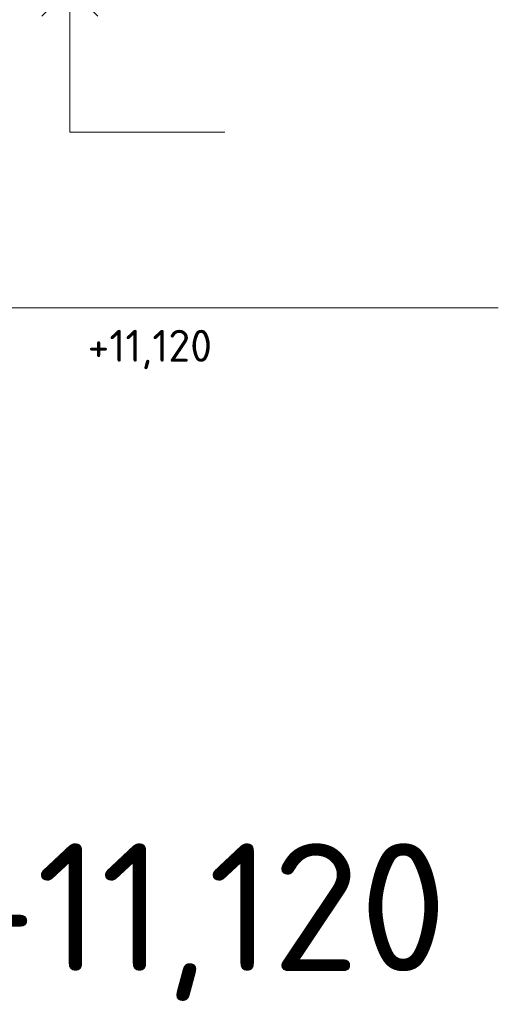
# Model space of a CAD drawing. Header units: millimetres. Extents: x -746391 to 410178, y -169697 to 100555.
# Tile 163 of 179: x 364141 to 365638, y -158566 to -155486. Entities that reach past the tile are written whole.
import ezdxf
from ezdxf.enums import TextEntityAlignment as Align

# ---------------------------------------------------------------- set-up
doc = ezdxf.new("R2010")
doc.units = ezdxf.units.MM
doc.layers.get('0').update_dxf_attribs({"color": 9})
doc.layers.add('A99_N_koty-200-vysk', color=9, linetype='Continuous', lineweight=9)
doc.layers.add('A99_N_koty-50-vysk', color=9, linetype='Continuous', lineweight=9)
doc.styles.add('A99_kota', font='isocpeur.ttf', dxfattribs={"height": 2})

# ---------------------------------------------------------------- blocks, each defined once
blk = doc.blocks.new('*U27')
at = {"color": 0, "linetype": 'ByBlock', "lineweight": -2}
blk.add_line((-3, 0), (7, 0), dxfattribs=at)
for points in [[(-1.75, -1.75), (0, 0), (1.75, -1.75)], [(0, 0), (0, -5), (0, -5), (9.7, -5)]]:
    blk.add_lwpolyline(points, dxfattribs=at)
at = {"color": 0, "linetype": 'ByBlock', "lineweight": -2, "style": 'A99_kota'}
for tag, p in [('VYSKA', (9.2, -2.25)), ('POPIS', (9.2, -5.5))]:
    blk.add_attdef(tag, text='', height=2, dxfattribs=at).set_placement(p, align=Align.TOP_RIGHT)
blk = doc.blocks.new('*U28')
at = {"color": 0, "linetype": 'ByBlock', "lineweight": -2}
blk.add_line((-3, 0), (7, 0), dxfattribs=at)
for points in [[(-1.75, -1.75), (0, 0), (1.75, -1.75)], [(0, 0), (0, -9), (0, -9), (9.7, -9)]]:
    blk.add_lwpolyline(points, dxfattribs=at)
at = {"color": 0, "linetype": 'ByBlock', "lineweight": -2, "style": 'A99_kota'}
for tag, p in [('VYSKA', (9.2, -6.25)), ('POPIS', (9.2, -9.5))]:
    blk.add_attdef(tag, text='', height=2, dxfattribs=at).set_placement(p, align=Align.TOP_RIGHT)

msp = doc.modelspace()

# ---------------------------------------------------------------- block references
at = {"layer": 'A99_N_koty-200-vysk', "lineweight": 5}
ref = msp.add_blockref('*U27', (363697.5, -155387.5), dxfattribs=dict(at, xscale=200, yscale=200, zscale=200))
ref.add_attrib('VYSKA', '+11,120', dxfattribs={"layer": '0', "color": 0, "linetype": 'ByBlock', "lineweight": -2, "height": 400, "style": 'A99_kota'}).set_placement((365477.6, -158062.5), align=Align.TOP_RIGHT)
at = {"layer": 'A99_N_koty-50-vysk', "lineweight": 5}
ref = msp.add_blockref('*U28', (364297.5, -155387.5), dxfattribs=dict(at, xscale=50, yscale=50, zscale=50))
ref.add_attrib('VYSKA', '+11,120', dxfattribs={"layer": '0', "color": 0, "linetype": 'ByBlock', "lineweight": -2, "height": 100, "style": 'A99_kota'}).set_placement((364742.5, -156456.2), align=Align.TOP_RIGHT)

doc.saveas('drawing.dxf')
